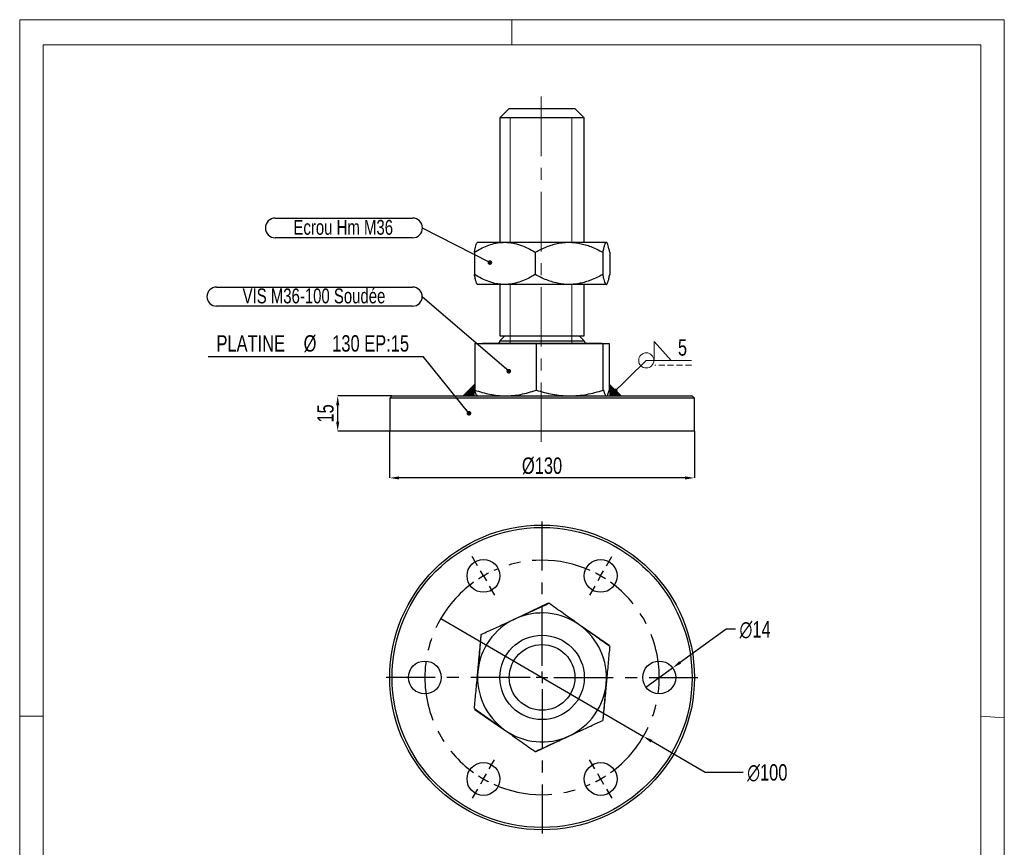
# Model space of a CAD drawing. Header units: millimetres. Extents: x 0 to 210, y 0 to 297.
# Tile 2 of 2: x 0 to 210, y 121 to 297. Entities that reach past the tile are written whole.
import ezdxf

# ---------------------------------------------------------------- set-up
doc = ezdxf.new("R2010")
doc.units = ezdxf.units.MM
doc.header["$PDSIZE"] = -1
doc.linetypes.add('CENTERX2', pattern=[20.32, 12.7, -2.54, 2.54, -2.54])
doc.linetypes.add('HIDDEN', pattern=[1.905, 1.27, -0.635])
for name, color, linetype in [('COTES', 1, 'Continuous'), ('NOTES', 6, 'Continuous'), ('TRAIT-FINS', 9, 'Continuous'), ('TRAIT-MIXTES', 3, 'CENTERX2')]:
    doc.layers.add(name, color=color, linetype=linetype)
doc.layers.add('TRAIT-FORT', color=4, linetype='Continuous', lineweight=25)
doc.styles.add('SLDTEXTSTYLE0', font='TXT', dxfattribs={"width": 0.75})
doc.dimstyles.new('SLDDIMSTYLE0', dxfattribs={"dimtxt": 3.5, "dimasz": 2, "dimexe": 0, "dimexo": 0.0625, "dimgap": 0.875, "dimtad": 1, "dimlfac": 2, "dimrnd": 1e-09, "dimzin": 12, "dimdsep": 46, "dimtxsty": 'SLDTEXTSTYLE0', "dimsah": 1, "dimcen": 0.09, "dimadec": 0, "dimazin": 3, "dimtfac": 1, "dimtmove": 0, "dimatfit": 0, "dimfxl": 1, "dimfrac": 2, "dimtolj": 1, "dimtzin": 12, "dimarcsym": 0})
doc.dimstyles.new('SLDDIMSTYLE1', dxfattribs={"dimtxt": 3.5, "dimasz": 2, "dimexe": 0, "dimexo": 0.0625, "dimgap": 0.875, "dimtad": 1, "dimlfac": 2, "dimrnd": 1e-09, "dimzin": 12, "dimdsep": 46, "dimtxsty": 'SLDTEXTSTYLE0', "dimsah": 1, "dimcen": 0.09, "dimadec": 0, "dimazin": 3, "dimtfac": 1, "dimtofl": 0, "dimtmove": 0, "dimatfit": 3, "dimfxl": 1, "dimfrac": 2, "dimtolj": 1, "dimtzin": 12, "dimarcsym": 0})
doc.dimstyles.new('SLDDIMSTYLE2', dxfattribs={"dimtxt": 0.18, "dimasz": 1, "dimexe": 0, "dimexo": 0.0625, "dimgap": 0, "dimtad": 0, "dimtih": 1, "dimtoh": 1, "dimdec": 0, "dimrnd": 1e-09, "dimzin": 0, "dimdsep": 46, "dimtxsty": 'Standard', "dimblk1": 'DOT', "dimblk2": 'DOT', "dimsah": 1, "dimcen": 0.09, "dimadec": 0, "dimazin": 0, "dimtfac": 1, "dimtdec": 0, "dimtofl": 0, "dimtmove": 0, "dimatfit": 3, "dimldrblk": 'DOT', "dimfxl": 1, "dimfrac": 2, "dimtolj": 1, "dimtzin": 0, "dimarcsym": 0})
doc.dimstyles.new('SLDDIMSTYLE3', dxfattribs={"dimtxt": 0.18, "dimasz": 2, "dimexe": 0, "dimexo": 0.0625, "dimgap": 0, "dimtad": 0, "dimtih": 1, "dimtoh": 1, "dimdec": 0, "dimrnd": 1e-09, "dimzin": 0, "dimdsep": 46, "dimtxsty": 'Standard', "dimsah": 1, "dimcen": 0.09, "dimadec": 0, "dimazin": 0, "dimtfac": 2, "dimtdec": 0, "dimtofl": 0, "dimtmove": 0, "dimatfit": 3, "dimfxl": 1, "dimfrac": 2, "dimtolj": 1, "dimtzin": 0, "dimarcsym": 0})
doc.dimstyles.new('SLDDIMSTYLE4', dxfattribs={"dimtxt": 3.5, "dimasz": 2, "dimexe": 0, "dimexo": 0.0625, "dimgap": 0.875, "dimtad": 0, "dimtih": 1, "dimtoh": 1, "dimlfac": 2, "dimrnd": 1e-09, "dimzin": 12, "dimdsep": 46, "dimtxsty": 'SLDTEXTSTYLE0', "dimblk1": 'NONE', "dimsah": 1, "dimcen": 0, "dimadec": 0, "dimazin": 3, "dimtfac": 1, "dimtmove": 0, "dimatfit": 3, "dimldrblk": 'NONE', "dimfxl": 1, "dimfrac": 2, "dimtolj": 1, "dimtzin": 12, "dimarcsym": 0})
doc.dimstyles.new('SLDDIMSTYLE5', dxfattribs={"dimtxt": 3.5, "dimasz": 2, "dimexe": 0, "dimexo": 0.0625, "dimgap": 0.875, "dimtad": 0, "dimtih": 1, "dimtoh": 1, "dimlfac": 2, "dimrnd": 1e-09, "dimzin": 12, "dimdsep": 46, "dimtxsty": 'SLDTEXTSTYLE0', "dimblk1": 'NONE', "dimsah": 1, "dimcen": 0, "dimadec": 0, "dimazin": 3, "dimtfac": 1, "dimtmove": 0, "dimatfit": 3, "dimldrblk": 'NONE', "dimfxl": 1, "dimfrac": 2, "dimtolj": 1, "dimtzin": 12, "dimarcsym": 0})

# ---------------------------------------------------------------- blocks, each defined once
blk = doc.blocks.new('_D')
at = {"layer": 'COTES', "color": 0, "lineweight": -2, "transparency": 16777216}
for p, q in [((79.33, 216.79), (67.81, 216.79)), ((67.81, 211.29), (67.81, 214.79)), ((78.83, 209.29), (67.81, 209.29))]:
    blk.add_line(p, q, dxfattribs=at)
at = {"layer": 'COTES', "color": 0, "transparency": 16777216}
for points in [[(67.47, 214.79), (68.14, 214.79), (67.81, 216.79)], [(67.47, 211.29), (68.14, 211.29), (67.81, 209.29)]]:
    blk.add_solid(points, dxfattribs=at)
at = {"layer": 'Defpoints', "color": 0, "transparency": 16777216}
for p in [(67.81, 216.79), (79.39, 216.79), (78.89, 209.29)]:
    blk.add_point(p, dxfattribs=at)
at = {"layer": 'COTES', "color": 0, "transparency": 16777216, "insert": (63.43, 213.04), "char_height": 3.5, "attachment_point": 2, "rotation": 90, "style": 'SLDTEXTSTYLE0'}
blk.add_mtext('\\A1;15', dxfattribs=at)
blk = doc.blocks.new('_D_1')
at = {"layer": 'COTES', "color": 0, "lineweight": -2, "transparency": 16777216}
for p, q in [((78.89, 209.23), (78.89, 199.29)), ((143.89, 209.23), (143.89, 199.29)), ((141.89, 199.29), (80.89, 199.29))]:
    blk.add_line(p, q, dxfattribs=at)
at = {"layer": 'COTES', "color": 0, "transparency": 16777216}
for points in [[(80.89, 199.62), (80.89, 198.96), (78.89, 199.29)], [(141.89, 199.62), (141.89, 198.96), (143.89, 199.29)]]:
    blk.add_solid(points, dxfattribs=at)
at = {"layer": 'Defpoints', "color": 0, "transparency": 16777216}
for p in [(78.89, 209.29), (143.89, 209.29), (78.89, 199.29)]:
    blk.add_point(p, dxfattribs=at)
at = {"layer": 'COTES', "color": 0, "transparency": 16777216, "insert": (111.39, 203.66), "char_height": 3.5, "attachment_point": 2, "style": 'SLDTEXTSTYLE0'}
blk.add_mtext('\\A1;%%c130', dxfattribs=at)
blk = doc.blocks.new('SW_NOTE_3')
at = {"layer": 'NOTES', "color": 0}
blk.add_line((-45.85, 0), (0, 0), dxfattribs=at)
at = {"layer": 'NOTES', "color": 0, "char_height": 3.5, "attachment_point": 2, "style": 'SLDTEXTSTYLE0'}
for s, insert in [('PLATINE', (-36.74, 4.55)), ('%%c', (-24.1, 4.55)), ('130 EP:15', (-11.17, 4.55))]:
    blk.add_mtext(s, dxfattribs=dict(at, insert=insert))
blk = doc.blocks.new('_Dot')
at = {"color": 0, "linetype": 'ByBlock', "lineweight": -2}
blk.add_line((-0.5, 0), (-1, 0), dxfattribs=at)
at = {"color": 0, "linetype": 'ByBlock', "const_width": 0.5}
blk.add_lwpolyline([(-0.25, 0, 1), (0.25, 0, 1)], format="xyb", close=True, dxfattribs=at)
blk = doc.blocks.new('SW_NOTE_4')
at = {"layer": 'NOTES', "color": 0}
for p, q in [((-43.87, 2.09), (-2.04, 2.09)), ((-2.04, -1.99), (-43.87, -1.99))]:
    blk.add_line(p, q, dxfattribs=at)
for centre, start, end in [((-43.87, 0.05), 90, 270), ((-2.04, 0.05), 270, 90)]:
    blk.add_arc(centre, 2.04, start, end, dxfattribs=at)
at = {"layer": 'NOTES', "color": 0, "insert": (-23.08, 1.79), "char_height": 3.175, "attachment_point": 2, "style": 'SLDTEXTSTYLE0'}
blk.add_mtext('VIS M36-100 Soudée', dxfattribs=at)
blk = doc.blocks.new('SW_NOTE_5')
at = {"layer": 'NOTES', "color": 0}
for p, q in [((-31.4, 2.16), (-2.11, 2.16)), ((-2.11, -2.06), (-31.4, -2.06))]:
    blk.add_line(p, q, dxfattribs=at)
for centre, start, end in [((-31.4, 0.05), 90, 270), ((-2.11, 0.05), 270, 90)]:
    blk.add_arc(centre, 2.11, start, end, dxfattribs=at)
at = {"layer": 'NOTES', "color": 0, "insert": (-16.91, 1.77), "char_height": 3.175, "attachment_point": 2, "style": 'SLDTEXTSTYLE0'}
blk.add_mtext('Ecrou Hm M36', dxfattribs=at)
blk = doc.blocks.new('SW_SYMBOL_WELD_FILL')
at = {"color": 0, "linetype": 'Continuous', "lineweight": 18}
for p, q in [((100, 0), (100, 900)), ((100, 900), (900, 0)), ((100, 0), (900, 0))]:
    blk.add_line(p, q, dxfattribs=at)
blk = doc.blocks.new('SW_WELDSYMBOL_0')
at = {"color": 0, "linetype": 'Continuous', "lineweight": 18}
blk.add_line((9.64, 0), (0, 0), dxfattribs=at)
at = {"color": 0, "linetype": 'HIDDEN', "lineweight": 18}
blk.add_line((9.64, -1), (1.8, -1), dxfattribs=at)
at = {"color": 0, "linetype": 'Continuous', "lineweight": 18}
blk.add_circle((0, 0), 1.62, dxfattribs=at)
at = {"color": 0, "linetype": 'Continuous', "lineweight": 18, "xscale": 0.004470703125, "yscale": 0.004470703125, "zscale": 0.004470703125}
blk.add_blockref('SW_SYMBOL_WELD_FILL', (1.27, 0), dxfattribs=at)
at = {"color": 0, "linetype": 'Continuous', "lineweight": 18, "insert": (6.75, 4.51), "char_height": 3.5, "attachment_point": 1, "style": 'SLDTEXTSTYLE0'}
blk.add_mtext('5', dxfattribs=at)
blk = doc.blocks.new('_D_2')
at = {"layer": 'COTES', "color": 0, "lineweight": -2, "transparency": 16777216}
for p, q in [((89.79, 169.33), (133, 144.17)), ((146.16, 136.5), (134.73, 143.16)), ((154.27, 136.5), (146.16, 136.5))]:
    blk.add_line(p, q, dxfattribs=at)
at = {"layer": 'COTES', "color": 0, "transparency": 16777216}
blk.add_solid([(134.89, 143.45), (134.56, 142.87), (133, 144.17)], dxfattribs=at)
at = {"layer": 'Defpoints', "color": 0, "transparency": 16777216}
for p in [(89.79, 169.33), (133, 144.17)]:
    blk.add_point(p, dxfattribs=at)
at = {"layer": 'COTES', "color": 0, "transparency": 16777216, "insert": (155.15, 138.25), "char_height": 3.5, "attachment_point": 1, "style": 'SLDTEXTSTYLE0'}
blk.add_mtext('\\A1;∅100', dxfattribs=at)
blk = doc.blocks.new('_None')
blk = doc.blocks.new('_D_3')
at = {"layer": 'COTES', "color": 0, "lineweight": -2, "transparency": 16777216}
for p, q in [((150.65, 167.01), (140.86, 159.96)), ((152.65, 167.01), (150.65, 167.01)), ((133.55, 154.7), (139.23, 158.79))]:
    blk.add_line(p, q, dxfattribs=at)
at = {"layer": 'COTES', "color": 0, "transparency": 16777216}
blk.add_solid([(140.66, 160.23), (141.05, 159.69), (139.23, 158.79)], dxfattribs=at)
at = {"layer": 'Defpoints', "color": 0, "transparency": 16777216}
for p in [(139.23, 158.79), (133.55, 154.7)]:
    blk.add_point(p, dxfattribs=at)
at = {"layer": 'COTES', "color": 0, "transparency": 16777216, "insert": (153.52, 168.76), "char_height": 3.5, "attachment_point": 1, "style": 'SLDTEXTSTYLE0'}
blk.add_mtext('\\A1;∅14', dxfattribs=at)
blk = doc.blocks.new('SW_CENTERMARKSYMBOL_0')
at = {"layer": 'TRAIT-MIXTES', "color": 0}
for p, q in [((0, 2.5), (0, 33.25)), ((-2.5, 0), (-33.25, 0)), ((0, 0), (-1.25, 0)), ((0, 0), (0, 1.25)), ((0, 0), (0, -1.25)), ((0, 0), (1.25, 0)), ((2.5, 0), (33.25, 0)), ((0, -2.5), (0, -33.25))]:
    blk.add_line(p, q, dxfattribs=at)
blk = doc.blocks.new('SW_CENTERMARKSYMBOL_1')
at = {"layer": 'TRAIT-MIXTES', "color": 0}
for p, q in [((-1.25, 45.47), (-2.38, 47.41)), ((26.25, 45.47), (27.38, 47.41)), ((0, 43.3), (-0.63, 44.38)), ((12.5, 24.15), (12.5, 44.55)), ((25, 43.3), (25.63, 44.38)), ((0, 43.3), (0.63, 42.22)), ((25, 43.3), (24.38, 42.22)), ((1.25, 41.14), (2.38, 39.19)), ((23.75, 41.14), (22.63, 39.19)), ((10, 21.65), (-10.4, 21.65)), ((12.5, 21.65), (11.25, 21.65)), ((12.5, 21.65), (12.5, 22.9)), ((12.5, 21.65), (12.5, 20.4)), ((12.5, 21.65), (13.75, 21.65)), ((15, 21.65), (35.4, 21.65)), ((12.5, 19.15), (12.5, -1.25)), ((1.25, 2.17), (2.38, 4.11)), ((23.75, 2.17), (22.63, 4.11)), ((0, 0), (-0.63, -1.08)), ((0, 0), (0.63, 1.08)), ((25, 0), (24.38, 1.08)), ((25, 0), (25.63, -1.08)), ((-1.25, -2.17), (-2.38, -4.11)), ((26.25, -2.17), (27.38, -4.11))]:
    blk.add_line(p, q, dxfattribs=at)
for start, end in [(65.7296, 114.2704), (120, 122.8648), (117.1352, 120), (60, 62.8648), (57.1352, 60), (125.7296, 234.2704), (305.7296, 54.2704), (237.1352, 240), (297.1352, 300), (300, 302.8648), (240, 242.8648), (245.7296, 294.2704)]:
    blk.add_arc((12.5, 21.65), 25, start, end, dxfattribs=at)

msp = doc.modelspace()

# ---------------------------------------------------------------- hatches: boundary and pattern name
at = {"lineweight": 18}
for points in [[(97.0459, 219.2888), (97.0459, 218.0169), (97.0459, 216.7888), (94.5459, 216.7888)], [(125.7384, 219.2888), (125.7384, 218.0169), (125.7384, 216.7888), (128.2384, 216.7888)]]:
    msp.add_hatch(color=256, dxfattribs=at).paths.add_polyline_path(points, flags=0)

# ---------------------------------------------------------------- linework, layer by layer
for p, q in [((-0.0171, 297), (209.9829, 297)), ((-0.0171, 297), (-0.0171, 0)), ((104.9829, 297), (104.9829, 291.6268)), ((209.9829, 297), (209.9829, 0)), ((5, 291.6268), (205, 291.6268)), ((5, 291.6268), (5, 148.5091)), ((205, 291.6268), (204.9999, 5.0001)), ((97.0459, 219.2888), (94.5459, 216.7888)), ((125.7384, 219.2888), (128.2384, 216.7888)), ((-0.0171, 148.5091), (5, 148.5091)), ((5, 148.5091), (5, 5.0001)), ((205, 148.5184), (209.9829, 148.1054))]:
    msp.add_line(p, q, dxfattribs=at)
at = {"layer": 'TRAIT-FINS', "lineweight": 18}
for p, q in [((102.3922, 276.0388), (117.7221, 276.0388)), ((104.6165, 276.0388), (104.6165, 249.5388)), ((117.7221, 276.0388), (117.7221, 249.5388)), ((104.6165, 240.5388), (104.6165, 227.8992)), ((117.7221, 240.5388), (117.7221, 227.8888))]:
    msp.add_line(p, q, dxfattribs=at)
at = {"layer": 'TRAIT-FINS', "lineweight": 25}
msp.add_line((120.3922, 276.0388), (106.2774, 276.0388), dxfattribs=at)
at = {"layer": 'TRAIT-FORT', "lineweight": 25}
for p, q in [((104.3922, 278.0388), (102.3922, 276.0388)), ((104.3922, 278.0388), (107.414, 278.0388)), ((107.414, 278.0388), (118.3922, 278.0388)), ((120.3922, 276.0388), (118.3922, 278.0388)), ((102.3922, 276.0388), (102.3922, 249.5388)), ((106.2774, 276.0388), (102.3922, 276.0388)), ((120.3922, 249.5388), (120.3922, 276.0388)), ((97.6422, 249.5388), (97.5747, 249.4713)), ((97.6422, 249.5388), (103.4416, 249.5388)), ((103.4416, 249.5388), (117.1322, 249.5388)), ((117.1322, 249.5388), (125.0828, 249.5388)), ((125.0828, 249.5388), (125.1422, 249.5388)), ((125.2097, 249.4713), (125.1422, 249.5388)), ((96.9647, 247.4117), (96.9647, 242.6659)), ((109.9185, 247.4117), (109.9185, 242.6659)), ((124.346, 247.4117), (124.346, 242.6659)), ((125.8197, 247.4117), (125.8197, 242.6659)), ((97.5791, 240.6019), (97.6422, 240.5388)), ((103.4416, 240.5388), (97.6422, 240.5388)), ((102.3922, 240.5388), (102.3922, 229.6213)), ((117.1322, 240.5388), (103.4416, 240.5388)), ((125.0828, 240.5388), (117.1322, 240.5388)), ((120.3922, 229.6213), (120.3922, 240.5388)), ((125.1422, 240.5388), (125.0828, 240.5388)), ((125.1422, 240.5388), (125.2053, 240.6019)), ((103.4747, 229.6213), (102.3922, 228.5388)), ((102.3922, 229.6213), (120.3922, 229.6213)), ((120.3922, 228.5388), (119.3097, 229.6213)), ((97.0459, 227.9388), (97.0459, 218.0169)), ((97.0459, 227.9388), (110.1099, 227.9388)), ((98.6147, 228.0388), (98.6147, 227.9388)), ((98.6147, 228.0388), (124.1697, 228.0388)), ((102.3922, 228.5388), (120.3922, 228.5388)), ((110.1099, 227.9388), (110.1099, 218.0169)), ((110.1099, 227.9388), (124.4561, 227.9388)), ((124.1697, 227.9388), (124.1697, 228.0388)), ((124.4561, 218.0169), (124.4561, 227.9388)), ((124.4561, 227.9388), (125.7384, 227.9388)), ((125.7384, 227.9388), (125.7384, 218.0169)), ((79.3922, 216.7888), (78.8922, 216.2888)), ((79.3922, 216.7888), (143.3922, 216.7888)), ((97.5882, 216.82), (97.6422, 216.7888)), ((125.1422, 216.7888), (125.1962, 216.82)), ((143.8922, 216.2888), (143.3922, 216.7888)), ((78.8922, 216.2888), (78.8922, 209.2888)), ((143.8922, 216.2888), (78.8922, 216.2888)), ((143.8922, 209.2888), (143.8922, 216.2888)), ((143.8922, 209.2888), (78.8922, 209.2888)), ((112.6744, 172.572), (105.5765, 169.2066)), ((112.7654, 172.5092), (112.6744, 172.572)), ((125.7384, 163.5489), (119.7535, 167.6826)), ((98.3282, 165.7698), (97.7423, 158.5386)), ((98.4281, 165.8172), (98.3282, 165.7698)), ((125.7295, 163.4387), (125.7384, 163.5489)), ((124.4561, 147.7236), (125.042, 154.9549)), ((97.0549, 150.0548), (97.0459, 149.9446)), ((97.0459, 149.9446), (103.0309, 145.8109)), ((124.3562, 147.6763), (124.4561, 147.7236)), ((110.1099, 140.9215), (117.2078, 144.2869)), ((110.0189, 140.9843), (110.1099, 140.9215))]:
    msp.add_line(p, q, dxfattribs=at)
for centre, radius in [((111.3922, 156.7467), 32.5), ((111.3922, 156.7467), 32), ((98.8922, 178.3974), 3.5), ((123.8922, 178.3974), 3.5), ((111.3922, 156.7467), 9), ((111.3922, 156.7467), 7), ((86.3922, 156.7467), 3.5), ((136.3922, 156.7467), 3.5), ((98.8922, 135.0961), 3.5), ((123.8922, 135.0961), 3.5)]:
    msp.add_circle(centre, radius, dxfattribs=at)
for centre, radius, start, end in [((101.8922, 228.5388), 0.5, 270, 360), ((120.8922, 228.5388), 0.5, 180, 270), ((111.3922, 156.7467), 13.75, 54.67419, 114.67419), ((111.3922, 156.7467), 13.75, 114.67419, 174.67419), ((111.3922, 156.7467), 13.75, 354.67419, 54.67419), ((111.3922, 156.7467), 13.75, 174.67419, 234.67419), ((111.3922, 156.7467), 13.75, 294.67419, 354.67419), ((111.3922, 156.7467), 13.75, 234.67419, 294.67419)]:
    msp.add_arc(centre, radius, start, end, dxfattribs=at)
for points, knots in [([(96.9647, 247.4117), (97.4045, 247.6696), (98.2841, 248.1853), (99.6741, 248.8149), (101.1229, 249.2828), (102.3945, 249.5109), (103.1702, 249.5316), (103.4416, 249.5388)], [0, 0, 0, 0, 0.21616655, 0.43223416, 0.65603846, 0.8796912, 1, 1, 1, 1]), ([(96.9647, 247.4117), (97.0147, 247.67), (97.1148, 248.1864), (97.273, 248.8103), (97.429, 249.2748), (97.5343, 249.4042), (97.5826, 249.4634)], [0, 0, 0, 0, 0.25580493, 0.51149279, 0.77633601, 1, 1, 1, 1]), ([(103.4416, 249.5388), (103.7231, 249.5312), (104.2863, 249.5159), (105.4177, 249.3552), (106.7997, 248.9775), (108.4014, 248.2952), (109.4112, 247.7071), (109.9185, 247.4117)], [0, 0, 0, 0, 0.12484868, 0.24970483, 0.50444819, 0.75108917, 1, 1, 1, 1]), ([(109.9185, 247.4117), (110.4108, 247.6711), (111.3084, 248.1438), (112.6609, 248.7036), (113.9671, 249.129), (115.318, 249.4196), (116.3842, 249.5301), (116.9896, 249.5372), (117.1322, 249.5388)], [0, 0, 0, 0, 0.21724384, 0.39599399, 0.57468396, 0.7589802, 0.94321768, 1, 1, 1, 1]), ([(117.1322, 249.5388), (117.5211, 249.527), (118.2988, 249.5035), (119.4672, 249.3184), (120.6287, 249.0286), (121.8389, 248.6129), (123.0835, 248.0805), (123.9245, 247.635), (124.346, 247.4117)], [0, 0, 0, 0, 0.15475603, 0.30953309, 0.46899618, 0.6285013, 0.81384156, 1, 1, 1, 1]), ([(125.0828, 249.5388), (125.0508, 249.5312), (124.9867, 249.5159), (124.858, 249.3552), (124.7008, 248.9775), (124.5185, 248.2952), (124.4037, 247.7071), (124.346, 247.4117)], [0, 0, 0, 0, 0.12484868, 0.24970483, 0.50444819, 0.75108917, 1, 1, 1, 1]), ([(125.8197, 247.4117), (125.7696, 247.6696), (125.6695, 248.1853), (125.5114, 248.8149), (125.3466, 249.2828), (125.2019, 249.5109), (125.1137, 249.5316), (125.0828, 249.5388)], [0, 0, 0, 0, 0.21616655, 0.43223416, 0.65603846, 0.8796912, 1, 1, 1, 1]), ([(103.4416, 240.5388), (103.16, 240.5465), (102.5968, 240.5618), (101.4654, 240.7224), (100.0834, 241.1001), (98.4817, 241.7825), (97.4719, 242.3706), (96.9647, 242.6659)], [0, 0, 0, 0, 0.12484868, 0.24970483, 0.50444819, 0.75108917, 1, 1, 1, 1]), ([(97.5826, 240.6054), (97.5583, 240.6315), (97.4691, 240.7274), (97.3195, 241.1047), (97.1372, 241.7813), (97.0224, 242.3702), (96.9647, 242.6659)], [0, 0, 0, 0, 0.11222196, 0.41364409, 0.70547915, 1, 1, 1, 1]), ([(109.9185, 242.6659), (109.4799, 242.4088), (108.6004, 241.8931), (107.2137, 241.2651), (105.764, 240.7942), (104.4921, 240.567), (103.7129, 240.5461), (103.4416, 240.5388)], [0, 0, 0, 0, 0.21551799, 0.43222827, 0.65446076, 0.87969255, 1, 1, 1, 1]), ([(117.1322, 240.5388), (116.9896, 240.5405), (116.3993, 240.5473), (115.3631, 240.6525), (114.0258, 240.9327), (112.7034, 241.3569), (111.322, 241.9267), (110.4109, 242.4066), (109.9185, 242.6659)], [0, 0, 0, 0, 0.05678203, 0.23502846, 0.41332564, 0.59800694, 0.78275726, 1, 1, 1, 1]), ([(124.346, 242.6659), (123.9263, 242.4436), (123.0853, 241.998), (121.8513, 241.4698), (120.6612, 241.0597), (119.5116, 240.7683), (118.3326, 240.5763), (117.5323, 240.5513), (117.1322, 240.5388)], [0, 0, 0, 0, 0.185392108, 0.371499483, 0.52651784, 0.681498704, 0.840761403, 1, 1, 1, 1]), ([(124.346, 242.6659), (124.3958, 242.4088), (124.4959, 241.8931), (124.6537, 241.2651), (124.8186, 240.7942), (124.9633, 240.567), (125.0519, 240.5461), (125.0828, 240.5388)], [0, 0, 0, 0, 0.21551799, 0.43222827, 0.65446076, 0.87969255, 1, 1, 1, 1]), ([(125.0828, 240.5388), (125.1148, 240.5465), (125.1789, 240.5618), (125.3076, 240.7224), (125.4648, 241.1001), (125.6471, 241.7825), (125.7619, 242.3706), (125.8197, 242.6659)], [0, 0, 0, 0, 0.12484868, 0.24970483, 0.50444819, 0.75108917, 1, 1, 1, 1]), ([(97.0459, 218.0169), (97.5742, 217.8411), (98.6305, 217.4895), (100.2533, 217.1029), (101.9045, 216.8401), (103.0201, 216.8059), (103.5779, 216.7888)], [0, 0, 0, 0, 0.24771118, 0.49536549, 0.74770528, 1, 1, 1, 1]), ([(97.5971, 216.8355), (97.5735, 216.8446), (97.4962, 216.8743), (97.3651, 217.0981), (97.2046, 217.4784), (97.0988, 217.8374), (97.0459, 218.0169)], [0, 0, 0, 0, 0.126378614, 0.413416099, 0.706672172, 1, 1, 1, 1]), ([(103.5779, 216.7888), (104.1246, 216.8052), (105.2181, 216.838), (106.8586, 217.0941), (108.4931, 217.4794), (109.5709, 217.8377), (110.1099, 218.0169)], [0, 0, 0, 0, 0.24727476, 0.49459055, 0.74726436, 1, 1, 1, 1]), ([(110.1099, 218.0169), (110.6899, 217.8411), (111.8499, 217.4895), (113.6321, 217.1029), (115.4453, 216.8401), (116.6705, 216.8059), (117.283, 216.7888)], [0, 0, 0, 0, 0.24771118, 0.49536549, 0.74770528, 1, 1, 1, 1]), ([(117.283, 216.7888), (117.8833, 216.8052), (119.0841, 216.838), (120.8857, 217.0941), (122.6806, 217.4794), (123.8642, 217.8377), (124.4561, 218.0169)], [0, 0, 0, 0, 0.24727476, 0.49459055, 0.74726436, 1, 1, 1, 1]), ([(124.4561, 218.0169), (124.508, 217.8411), (124.6116, 217.4895), (124.7709, 217.1029), (124.933, 216.8401), (125.0425, 216.8059), (125.0972, 216.7888)], [0, 0, 0, 0, 0.24771118, 0.49536549, 0.74770528, 1, 1, 1, 1]), ([(125.1872, 216.8355), (125.2108, 216.8446), (125.2881, 216.8743), (125.4192, 217.0981), (125.5797, 217.4784), (125.6855, 217.8374), (125.7384, 218.0169)], [0, 0, 0, 0, 0.12637861, 0.4134161, 0.70667217, 1, 1, 1, 1]), ([(105.6521, 169.2413), (106.041, 169.4199), (106.8187, 169.7772), (107.9871, 170.314), (109.1486, 170.8476), (110.3589, 171.4036), (111.6034, 171.9753), (112.4444, 172.3617), (112.8659, 172.5553)], [0, 0, 0, 0, 0.15475603, 0.30953309, 0.46899618, 0.6285013, 0.81384156, 1, 1, 1, 1]), ([(119.3428, 167.965), (119.0612, 168.1646), (118.498, 168.5637), (117.3666, 169.3656), (115.9846, 170.345), (114.3829, 171.4802), (113.3731, 172.1958), (112.8659, 172.5553)], [0, 0, 0, 0, 0.12484868, 0.24970483, 0.50444819, 0.75108917, 1, 1, 1, 1]), ([(98.4384, 165.9273), (98.9308, 166.1535), (99.8283, 166.5658), (101.1808, 167.1872), (102.487, 167.7872), (103.8379, 168.4079), (104.9041, 168.8977), (105.5095, 169.1758), (105.6521, 169.2413)], [0, 0, 0, 0, 0.21724384, 0.39599399, 0.57468396, 0.7589802, 0.94321768, 1, 1, 1, 1]), ([(97.7015, 158.023), (97.7336, 158.3666), (97.7976, 159.0539), (97.9263, 160.4346), (98.0836, 162.1212), (98.2658, 164.0759), (98.3807, 165.3083), (98.4384, 165.9273)], [0, 0, 0, 0, 0.12484868, 0.24970483, 0.50444819, 0.75108917, 1, 1, 1, 1]), ([(125.8197, 163.3748), (125.3811, 163.6856), (124.5016, 164.3089), (123.1148, 165.2917), (121.6652, 166.3191), (120.3933, 167.2205), (119.6141, 167.7728), (119.3428, 167.965)], [0, 0, 0, 0, 0.21551799, 0.43222827, 0.65446076, 0.87969255, 1, 1, 1, 1]), ([(125.8197, 163.3748), (125.7698, 162.8396), (125.6697, 161.7662), (125.5119, 160.0739), (125.347, 158.3047), (125.2023, 156.7526), (125.1137, 155.8016), (125.0828, 155.4705)], [0, 0, 0, 0, 0.21551799, 0.43222827, 0.65446076, 0.87969255, 1, 1, 1, 1]), ([(96.9647, 150.1187), (97.0146, 150.6539), (97.1146, 151.7273), (97.2724, 153.4196), (97.4373, 155.1887), (97.582, 156.7409), (97.6707, 157.6919), (97.7015, 158.023)], [0, 0, 0, 0, 0.21551799, 0.43222827, 0.65446076, 0.87969255, 1, 1, 1, 1]), ([(125.0828, 155.4705), (125.0508, 155.1268), (124.9867, 154.4395), (124.858, 153.0588), (124.7008, 151.3723), (124.5185, 149.4175), (124.4037, 148.1852), (124.346, 147.5662)], [0, 0, 0, 0, 0.12484868, 0.24970483, 0.50444819, 0.75108917, 1, 1, 1, 1]), ([(96.9647, 150.1187), (97.4032, 149.8079), (98.2828, 149.1845), (99.6695, 148.2018), (101.1191, 147.1744), (102.391, 146.273), (103.1702, 145.7207), (103.4416, 145.5284)], [0, 0, 0, 0, 0.21551799, 0.43222827, 0.65446076, 0.87969255, 1, 1, 1, 1]), ([(117.1322, 144.2522), (117.5211, 144.4308), (118.2988, 144.7881), (119.4672, 145.3249), (120.6287, 145.8585), (121.8389, 146.4144), (123.0835, 146.9862), (123.9245, 147.3726), (124.346, 147.5662)], [0, 0, 0, 0, 0.15475603, 0.30953309, 0.46899618, 0.6285013, 0.81384156, 1, 1, 1, 1]), ([(103.4416, 145.5284), (103.7231, 145.3289), (104.2863, 144.9297), (105.4177, 144.1279), (106.7997, 143.1485), (108.4014, 142.0133), (109.4112, 141.2976), (109.9185, 140.9381)], [0, 0, 0, 0, 0.12484868, 0.24970483, 0.50444819, 0.75108917, 1, 1, 1, 1]), ([(109.9185, 140.9381), (110.4108, 141.1643), (111.3084, 141.5767), (112.6609, 142.198), (113.9671, 142.7981), (115.318, 143.4187), (116.3842, 143.9085), (116.9896, 144.1866), (117.1322, 144.2522)], [0, 0, 0, 0, 0.21724384, 0.39599399, 0.57468396, 0.7589802, 0.94321768, 1, 1, 1, 1])]:
    msp.add_open_spline(points, degree=3, knots=knots, dxfattribs=at)
at = {"layer": 'TRAIT-MIXTES', "lineweight": 18}
msp.add_line((111.1693, 280.6251), (111.1693, 206.6927), dxfattribs=at)

# ---------------------------------------------------------------- block references
at = {"layer": 'NOTES'}
for name, p in [('SW_NOTE_5', (85.8992, 252.5474)), ('SW_NOTE_4', (85.8311, 237.9016)), ('SW_NOTE_3', (86.0055, 225.1746))]:
    msp.add_blockref(name, p, dxfattribs=at)
at = {"layer": 'NOTES', "lineweight": 18}
msp.add_blockref('SW_WELDSYMBOL_0', (133.62, 224.3533), dxfattribs=at)
at = {"layer": 'TRAIT-MIXTES'}
for name, p in [('SW_CENTERMARKSYMBOL_0', (111.3922, 156.7467)), ('SW_CENTERMARKSYMBOL_1', (98.8922, 135.0961))]:
    msp.add_blockref(name, p, dxfattribs=at)

# ---------------------------------------------------------------- dimensions: what is measured, and where the dimension line sits
at = {"layer": 'COTES'}
dim = msp.add_linear_dim(base=(67.8081, 216.7888), p1=(78.8922, 209.2888), p2=(79.3922, 216.7888), angle=90, dimstyle='SLDDIMSTYLE0', dxfattribs=at)
dim.commit()
dim.dimension.update_dxf_attribs({"geometry": '_D', "text_midpoint": (67.8081, 213.0388), "dimtype": 160})
dim = msp.add_linear_dim(base=(78.8922, 199.2888), p1=(143.8922, 209.2888), p2=(78.8922, 209.2888), text='%%c<>', dimstyle='SLDDIMSTYLE1', dxfattribs=at)
dim.commit()
dim.dimension.update_dxf_attribs({"geometry": '_D_1', "text_midpoint": (111.3922, 199.2888), "dimtype": 160})
for p1, p2, dimstyle, picture, middle in [((89.7874, 169.3259), (132.9969, 144.1676), 'SLDDIMSTYLE4', '_D_2', (159.0845, 136.5027)), ((133.5521, 154.7013), (139.2322, 158.7922), 'SLDDIMSTYLE5', '_D_3', (156.5843, 167.0131))]:
    dim = msp.add_diameter_dim_2p(p1=p1, p2=p2, dimstyle=dimstyle, dxfattribs=at)
    dim.commit()
    dim.dimension.update_dxf_attribs({"geometry": picture, "text_midpoint": middle, "dimtype": 163})

# ---------------------------------------------------------------- leaders
at = {"layer": 'NOTES'}
for points in [[(100.2642, 245.2181), (85.8992, 252.5474)], [(104.3002, 222.0493), (85.8311, 237.9016)], [(95.8027, 213.0817), (86.0055, 225.1746)]]:
    msp.add_leader(points, dimstyle='SLDDIMSTYLE2', dxfattribs=at)
at = {"layer": 'NOTES', "lineweight": 18}
msp.add_leader([(125.9276, 216.7888), (133.62, 224.3533)], dimstyle='SLDDIMSTYLE3', dxfattribs=at)

doc.saveas('drawing.dxf')
